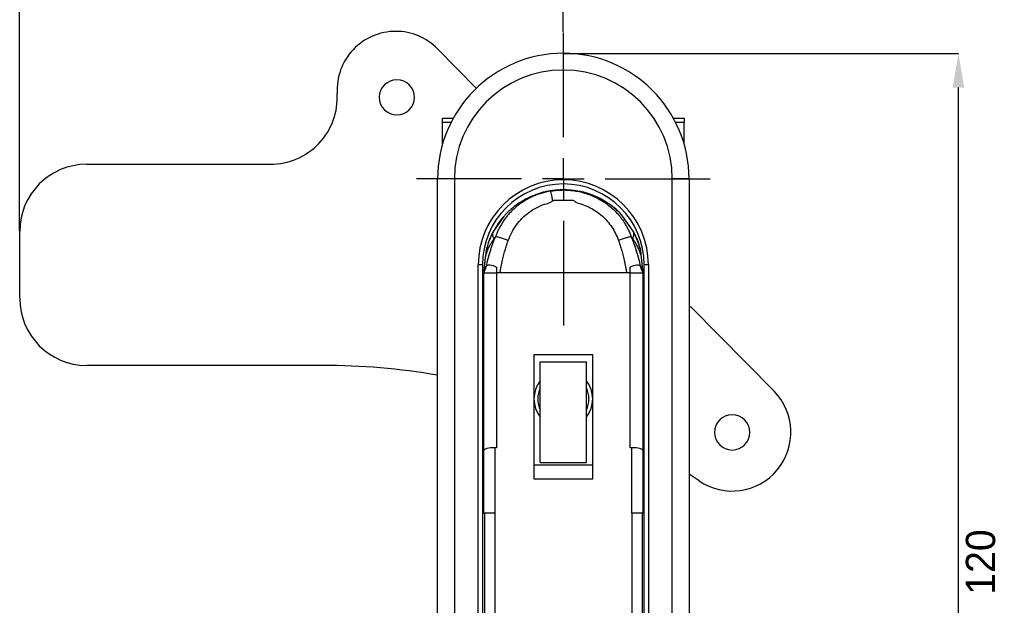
# Model space of a CAD drawing. Header units: millimetres. Extents: x 16 to 559, y 27 to 410.
# Tile 2 of 8: x 86 to 204, y 230 to 300. Entities that reach past the tile are written whole.
import ezdxf

# ---------------------------------------------------------------- set-up
doc = ezdxf.new("R2010")
doc.units = ezdxf.units.MM
doc.header["$PDSIZE"] = -1
doc.linetypes.add('CENTERX2', pattern=[20.32, 12.7, -2.54, 2.54, -2.54])
for name, color, linetype in [('1轮廓实线层', 7, 'Continuous'), ('3中心线层', 1, 'CENTERX2'), ('7标注层', 3, 'Continuous')]:
    doc.layers.add(name, color=color, linetype=linetype)
doc.styles.add('SLDTEXTSTYLE5', font='TXT', dxfattribs={"width": 0.7})
doc.dimstyles.new('SLDDIMSTYLE0', dxfattribs={"dimtxt": 3.5, "dimasz": 4.08, "dimexe": 0, "dimexo": 0.0625, "dimgap": 0.875, "dimtad": 2, "dimlfac": 2, "dimrnd": 1e-09, "dimzin": 12, "dimdsep": 46, "dimtxsty": 'SLDTEXTSTYLE5', "dimsah": 1, "dimcen": 0.09, "dimadec": 0, "dimazin": 3, "dimtfac": 1, "dimtofl": 0, "dimtmove": 0, "dimatfit": 3, "dimfxl": 1, "dimfrac": 2, "dimtolj": 1, "dimtzin": 12, "dimarcsym": 0})

# ---------------------------------------------------------------- blocks, each defined once
blk = doc.blocks.new('_D')
at = {"layer": '7标注层', "color": 0, "lineweight": -2, "transparency": 16777216}
for p, q in [((86.04, 274.69), (86.04, 318.5)), ((146.82, 318.5), (90.12, 318.5)), ((150.9, 298.44), (150.9, 318.5))]:
    blk.add_line(p, q, dxfattribs=at)
at = {"layer": '7标注层', "color": 0, "transparency": 16777216}
for points in [[(90.12, 319.18), (90.12, 317.82), (86.04, 318.5)], [(146.82, 319.18), (146.82, 317.82), (150.9, 318.5)]]:
    blk.add_solid(points, dxfattribs=at)
at = {"layer": 'Defpoints', "color": 0, "transparency": 16777216}
for p in [(86.04, 318.5), (150.9, 298.37), (86.04, 274.62)]:
    blk.add_point(p, dxfattribs=at)
at = {"layer": '7标注层', "color": 0, "transparency": 16777216, "insert": (123.66, 322.87), "char_height": 3.5, "attachment_point": 2}
blk.add_mtext('\\A1;L=65', dxfattribs=at)
blk = doc.blocks.new('_D_2')
at = {"layer": '7标注层', "color": 0, "lineweight": -2, "transparency": 16777216}
for p, q in [((150.96, 295.87), (198.04, 295.87)), ((198.04, 175.15), (198.04, 291.79)), ((150.96, 171.07), (198.04, 171.07))]:
    blk.add_line(p, q, dxfattribs=at)
at = {"layer": '7标注层', "color": 0, "transparency": 16777216}
for points in [[(197.36, 291.79), (198.72, 291.79), (198.04, 295.87)], [(197.36, 175.15), (198.72, 175.15), (198.04, 171.07)]]:
    blk.add_solid(points, dxfattribs=at)
at = {"layer": 'Defpoints', "color": 0, "transparency": 16777216}
for p in [(150.9, 295.87), (198.04, 295.87), (150.9, 171.07)]:
    blk.add_point(p, dxfattribs=at)
at = {"layer": '7标注层', "color": 0, "transparency": 16777216, "insert": (198.92, 235.15), "char_height": 3.5, "attachment_point": 2, "rotation": 90}
blk.add_mtext('\\A1;120', dxfattribs=at)
blk = doc.blocks.new('SW_CENTERMARKSYMBOL_0')
at = {"layer": '3中心线层', "color": 0}
for p, q in [((0, 2.5), (0, 8.75)), ((0, 0), (0, 1.25)), ((-2.5, 0), (-8.75, 0)), ((0, 0), (-1.25, 0)), ((0, 0), (0, -1.25)), ((0, 0), (1.25, 0)), ((2.5, 0), (8.75, 0)), ((0, -2.5), (0, -8.75))]:
    blk.add_line(p, q, dxfattribs=at)

msp = doc.modelspace()

# ---------------------------------------------------------------- linework, layer by layer
at = {"layer": '1轮廓实线层'}
for p, q in [((135.9047, 296.4002), (140.5199, 291.7001)), ((136.5021, 287.6237), (136.5021, 288.1237)), ((136.5021, 288.1237), (137.7705, 288.1237)), ((164.0336, 288.1237), (165.3021, 288.1237)), ((165.3021, 288.1237), (165.3021, 287.6237)), ((136.5021, 285.0737), (136.5021, 287.6237)), ((137.5066, 287.6237), (136.5021, 287.6237)), ((165.3021, 287.6237), (164.2975, 287.6237)), ((165.3021, 285.0737), (165.3021, 287.6237)), ((94.0435, 282.6237), (115.9354, 282.6237)), ((135.9021, 186.0737), (135.9021, 280.8737)), ((137.9021, 280.8737), (135.9021, 280.8737)), ((137.9021, 280.8737), (137.9021, 186.0737)), ((163.9021, 186.0737), (163.9021, 280.8737)), ((165.9021, 280.8737), (163.9021, 280.8737)), ((165.9021, 280.8737), (165.9021, 186.0737)), ((150.2055, 279.5806), (149.3115, 279.4405)), ((148.054, 279.148), (148.9831, 279.41)), ((148.9831, 279.41), (148.4382, 279.2354)), ((152.8426, 279.3718), (152.2305, 279.5128)), ((152.821, 279.41), (153.4669, 279.2279)), ((154.5643, 278.8512), (153.8378, 279.1325)), ((154.8694, 278.7331), (154.7951, 278.7619)), ((155.1932, 278.5653), (155.3291, 278.5051)), ((143.7792, 276.3737), (142.568, 274.6428)), ((159.2362, 274.6425), (158.0139, 276.3893)), ((86.0435, 266.6237), (86.0435, 274.6237)), ((141.8077, 272.7329), (141.7608, 272.5455)), ((141.8042, 272.773), (141.8074, 272.7317)), ((160.0388, 272.5623), (159.9929, 272.7451)), ((159.9972, 272.7391), (159.9999, 272.773)), ((140.7521, 184.4935), (140.7521, 270.6237)), ((141.2521, 270.6237), (140.7521, 270.6237)), ((141.2521, 270.6237), (141.2521, 185.4935)), ((160.5521, 185.4935), (160.5521, 270.6237)), ((161.0521, 270.6237), (160.5521, 270.6237)), ((161.0521, 270.6237), (161.0521, 184.4935)), ((141.4103, 248.4965), (141.4103, 269.6831)), ((141.4103, 269.6831), (141.4139, 269.6831)), ((141.4139, 269.6831), (142.9103, 269.6831)), ((142.9103, 269.6831), (142.9103, 248.7993)), ((158.8938, 269.6831), (142.9103, 269.6831)), ((158.8938, 248.7993), (158.8938, 269.6831)), ((158.8938, 269.6831), (160.3902, 269.6831)), ((160.3902, 269.6831), (160.3938, 269.6831)), ((160.3938, 269.6831), (160.3938, 248.4965)), ((165.9021, 265.6237), (166.125, 265.6237)), ((166.125, 265.6237), (176.0381, 255.5281)), ((147.4021, 259.8737), (147.4021, 245.0737)), ((154.4021, 259.8737), (147.4021, 259.8737)), ((154.4021, 245.0737), (154.4021, 259.8737)), ((122.207, 258.6237), (94.0435, 258.6237)), ((148.1521, 259.0342), (153.6521, 259.0342)), ((148.1521, 247.0342), (148.1521, 259.0342)), ((153.6521, 247.0342), (153.6521, 259.0342)), ((141.41, 240.9948), (141.41, 248.4883)), ((141.41, 248.4883), (141.4103, 248.4712)), ((142.7478, 248.7957), (142.7478, 240.9948)), ((159.0563, 240.9948), (159.0563, 248.7957)), ((160.3938, 248.4712), (160.3941, 248.4883)), ((160.3941, 248.4883), (160.3941, 240.9948)), ((154.4021, 246.7078), (147.4021, 246.7078)), ((148.1521, 247.0342), (153.6521, 247.0342)), ((167.1141, 244.8306), (165.9021, 245.6367)), ((147.4021, 245.0737), (154.4021, 245.0737)), ((141.2521, 243.6237), (141.41, 243.6237)), ((160.3941, 243.6237), (160.5521, 243.6237)), ((141.41, 243.1237), (141.2521, 243.1237)), ((160.5521, 243.1237), (160.3941, 243.1237)), ((141.2521, 240.9948), (141.41, 240.9948)), ((142.748, 240.9948), (141.41, 240.9948)), ((141.4784, 240.9948), (141.4784, 204.2237)), ((142.7481, 240.9948), (142.7481, 204.2237)), ((159.056, 240.9948), (159.056, 204.2237)), ((160.3941, 240.9948), (159.0561, 240.9948)), ((160.3257, 240.9948), (160.3257, 204.2237)), ((160.5521, 240.9948), (160.3941, 240.9948))]:
    msp.add_line(p, q, dxfattribs=at)
for centre, radius, start, end in [((130.91, 291.4958), 7, 90, 183.333114), ((130.91, 291.4958), 7, 44.477535, 90), ((150.9021, 280.8737), 15, 0, 180), ((150.9021, 280.8737), 13, 0, 180), ((131.0435, 290.6237), 2.1, 90, 270), ((131.0435, 290.6237), 2.1, 270, 90), ((115.9354, 290.6237), 8, 270, 3.333114), ((94.0435, 274.6237), 8, 90, 180), ((150.9021, 270.6237), 10.15, 0, 180), ((150.9021, 270.6237), 9.65, 90, 180), ((150.9021, 270.6237), 9.65, 360, 90), ((139.9638, 270.5651), 1.6942, 328.626757, 354.499215), ((161.8403, 270.5651), 1.6942, 185.500785, 211.373243), ((94.0435, 266.6237), 8, 180, 270), ((122.207, 178.6237), 80, 80.143101, 90), ((150.9021, 254.6237), 3.5, 141.786789, 218.213211), ((150.9021, 254.6237), 3.5, 321.786789, 38.213211), ((150.9021, 254.6237), 3.0549, 154.182242, 205.817758), ((150.9021, 254.6237), 3.0549, 334.182242, 25.817758), ((171.0435, 250.6237), 7, 235.851576, 44.47753), ((171.0435, 250.6237), 2.1, 90, 270), ((171.0435, 250.6237), 2.1, 270, 90)]:
    msp.add_arc(centre, radius, start, end, dxfattribs=at)
for centre, major_axis, start_param, end_param in [((142.91, 248.4896), (1.5, 0), 1.67912087, 3.14595598), ((150.9021, 233.4042), (75.4236, 0), 1.67695349, 1.67912087), ((150.9021, 233.4042), (75.4236, 0), 1.46247178, 1.46463917), ((158.8941, 248.4896), (1.5, 0), 6.27878094, 7.74565709)]:
    msp.add_ellipse(centre, major_axis=major_axis, ratio=0.20527052, start_param=start_param, end_param=end_param, dxfattribs=at)
for points, knots in [([(149.4169, 279.4892), (149.5076, 279.5028), (149.6902, 279.5302), (149.968, 279.5612), (150.2505, 279.5848), (150.5376, 279.6001), (150.8289, 279.6069), (151.2147, 279.604), (151.6935, 279.5781), (152.2618, 279.5156), (152.6343, 279.4453), (152.821, 279.41)], [0, 0, 0, 0, 0.08063185, 0.16229404, 0.24499899, 0.32875574, 0.4135767, 0.49947816, 0.66563838, 0.83244613, 1, 1, 1, 1]), ([(149.374, 279.4277), (149.2771, 279.41), (149.0839, 279.3746), (148.7978, 279.3098), (148.5162, 279.2369), (148.2393, 279.1552), (147.9675, 279.0653), (147.7011, 278.9675), (147.4402, 278.8619), (147.185, 278.749), (146.9358, 278.629), (146.6927, 278.5021), (146.4558, 278.3687), (146.2254, 278.2292), (146.0014, 278.0837), (145.7841, 277.9326), (145.5736, 277.7763), (145.3698, 277.6149), (145.1729, 277.4488), (144.9829, 277.2783), (144.7999, 277.1037), (144.6239, 276.9253), (144.4549, 276.7434), (144.2929, 276.5582), (144.1378, 276.3701), (143.9897, 276.1793), (143.8485, 275.9862), (143.7141, 275.7909), (143.5865, 275.5937), (143.4657, 275.3949), (143.3515, 275.1948), (143.2439, 274.9935), (143.1427, 274.7913), (143.048, 274.5885), (142.9595, 274.3853), (142.8769, 274.1821), (142.8264, 274.0456), (142.8013, 273.9777)], [0, 0, 0, 0, 0.03273003, 0.06522587, 0.0974845, 0.12950306, 0.16127915, 0.19281205, 0.22410185, 0.25514865, 0.28595261, 0.31651387, 0.34683189, 0.3769059, 0.40673513, 0.43631893, 0.46565685, 0.49474836, 0.52359286, 0.5521897, 0.58053834, 0.60863839, 0.63648951, 0.66409125, 0.69144308, 0.71854443, 0.74539491, 0.77199436, 0.7983426, 0.82443931, 0.85028413, 0.87587669, 0.901216, 0.92630014, 0.951127, 0.97569436, 1, 1, 1, 1]), ([(149.4359, 279.4602), (149.0216, 279.3786), (148.2368, 279.2241), (147.1759, 278.8369), (146.1742, 278.3521), (145.2895, 277.7856), (144.5634, 277.1877), (144.0636, 276.7038), (143.8108, 276.4121), (143.707, 276.2923)], [0, 0, 0, 0, 0.18689178, 0.3540231, 0.50143851, 0.68612179, 0.82836376, 0.92953785, 1, 1, 1, 1]), ([(148.7514, 279.3377), (148.5844, 279.3091), (148.3413, 279.2675), (148.1228, 279.1799), (148.0544, 279.1525)], [0, 0, 0, 0, 0.68690276, 1, 1, 1, 1]), ([(149.374, 279.4277), (149.4739, 279.444), (149.6736, 279.4765), (149.9749, 279.5123), (150.2769, 279.5386), (150.5794, 279.5545), (150.8821, 279.5603), (151.185, 279.5559), (151.4878, 279.5412), (151.7902, 279.5163), (152.092, 279.4812), (152.7784, 279.3776), (153.8568, 279.1025), (155.2163, 278.4922), (156.4675, 277.6432), (157.3527, 276.7779), (157.973, 275.9786), (158.3345, 275.4167), (158.6171, 274.8921), (158.8291, 274.4388), (158.9453, 274.1302), (159.0028, 273.9777)], [0, 0, 0, 0, 0.02510966, 0.05017413, 0.07520581, 0.10021724, 0.12522111, 0.15023034, 0.17525773, 0.20031577, 0.22541674, 0.25057274, 0.37245547, 0.5004257, 0.62022306, 0.74952662, 0.80947465, 0.87447579, 0.91719784, 0.95906595, 1, 1, 1, 1]), ([(149.636, 278.2816), (149.6076, 278.4307), (149.579, 278.5759), (149.5244, 278.8419), (149.4984, 278.9626), (149.4519, 279.166), (149.4313, 279.2485), (149.3973, 279.37), (149.3839, 279.409), (149.374, 279.4277)], [0, 0, 0, 0, 0.25, 0.25, 0.5, 0.5, 0.75, 0.75, 1, 1, 1, 1]), ([(158.0139, 276.3893), (158.0089, 276.3965), (157.6292, 276.9406), (156.5292, 277.7969), (154.8054, 278.8776), (153.4728, 279.2351), (152.821, 279.41)], [0, 0, 0, 0, 0.004284, 0.32675, 0.67068973, 1, 1, 1, 1]), ([(158.014, 276.3911), (158.0079, 276.3988), (157.82, 276.6365), (157.4138, 277.0236), (156.7824, 277.5787), (156.0118, 278.1299), (155.0044, 278.6932), (153.9197, 279.1556), (153.1572, 279.3086), (152.8426, 279.3718)], [0, 0, 0, 0, 0.00484052, 0.1488372, 0.2750576, 0.42836354, 0.61712627, 0.84203226, 1, 1, 1, 1]), ([(153.7744, 279.157), (153.7671, 279.1599), (153.506, 279.2615), (153.2199, 279.3178), (152.9418, 279.3726)], [0, 0, 0, 0, 0.02789725, 1, 1, 1, 1]), ([(144.3326, 273.5462), (144.4474, 273.8636), (144.7286, 274.5044), (145.2852, 275.3989), (145.9809, 276.2125), (146.7877, 276.9064), (147.6904, 277.4682), (148.5556, 277.8366), (149.1198, 277.9961), (149.3449, 278.0477)], [0, 0, 0, 0, 0.14192946, 0.29432288, 0.44606505, 0.5974101, 0.74877972, 0.90091065, 1, 1, 1, 1]), ([(152.4592, 278.0477), (153.0269, 277.9174), (153.5778, 277.7154), (154.6116, 277.1792), (155.0945, 276.845), (155.9632, 276.0641), (156.3489, 275.6174), (157.0019, 274.6384), (157.2692, 274.1055), (157.4715, 273.5462)], [0, 0, 0, 0, 0.25, 0.25, 0.5, 0.5, 0.75, 0.75, 1, 1, 1, 1]), ([(143.707, 276.2923), (143.6743, 276.2558), (143.4533, 276.009), (143.0393, 275.4523), (142.7179, 274.8975), (142.5381, 274.5871)], [0, 0, 0, 0, 0.07098826, 0.48027195, 1, 1, 1, 1]), ([(141.6271, 271.6314), (141.6389, 271.6765), (141.6717, 271.7964), (141.7337, 271.9975), (141.8196, 272.2411), (141.9258, 272.5052), (142.057, 272.792), (142.2192, 273.1034), (142.4062, 273.4189), (142.5462, 273.6283), (142.6158, 273.727)], [0, 0, 0, 0, 0.063533, 0.16795941, 0.28085058, 0.4038923, 0.53878214, 0.6871833, 0.85084496, 1, 1, 1, 1]), ([(142.568, 274.6428), (142.5278, 274.5672), (142.4455, 274.4123), (142.3273, 274.1699), (142.2103, 273.9125), (142.0807, 273.6016), (141.9168, 273.1666), (141.8142, 272.8151), (141.752, 272.6019)], [0, 0, 0, 0, 0.11656756, 0.23898706, 0.36733157, 0.5017112, 0.69786563, 1, 1, 1, 1]), ([(142.533, 274.5642), (142.2865, 274.0814), (141.988, 273.4968), (141.8344, 272.8461), (141.8077, 272.7329)], [0, 0, 0, 0, 0.8259232, 1, 1, 1, 1]), ([(142.6159, 273.7269), (142.5353, 273.911), (142.49, 274.0825), (142.4739, 274.3905), (142.5031, 274.527), (142.568, 274.6428)], [0, 0, 0, 0, 0.5, 0.5, 1, 1, 1, 1]), ([(144.3326, 273.5462), (144.1825, 273.6006), (144.0275, 273.6544), (143.723, 273.7542), (143.5735, 273.8003), (143.2978, 273.8785), (143.1718, 273.9107), (142.957, 273.9573), (142.8684, 273.9719), (142.8013, 273.9777)], [0, 0, 0, 0, 0.25, 0.25, 0.5, 0.5, 0.75, 0.75, 1, 1, 1, 1]), ([(159.0028, 273.9777), (158.9357, 273.9718), (158.8471, 273.9573), (158.6324, 273.9106), (158.5063, 273.8785), (158.2306, 273.8003), (158.0811, 273.7542), (157.7766, 273.6543), (157.6216, 273.6006), (157.4715, 273.5462)], [0, 0, 0, 0, 0.25, 0.25, 0.5, 0.5, 0.75, 0.75, 1, 1, 1, 1]), ([(159.1884, 273.7268), (159.2674, 273.9074), (159.3133, 274.0777), (159.3308, 274.3863), (159.3023, 274.5245), (159.2362, 274.6425)], [0, 0, 0, 0, 0.5, 0.5, 1, 1, 1, 1]), ([(159.1884, 273.7268), (159.2149, 273.6892), (159.3157, 273.5434), (159.4735, 273.2959), (159.6458, 272.9903), (159.7867, 272.7083), (159.9019, 272.4486), (159.9962, 272.2091), (160.0734, 271.9876), (160.1322, 271.7969), (160.1643, 271.68), (160.177, 271.6314)], [0, 0, 0, 0, 0.05688279, 0.21921672, 0.36649994, 0.50030213, 0.62215881, 0.73361059, 0.8362309, 0.9315853, 1, 1, 1, 1]), ([(160.0521, 272.6019), (160.0274, 272.69), (159.9784, 272.8655), (159.8971, 273.1201), (159.807, 273.3791), (159.6729, 273.73), (159.488, 274.1593), (159.3178, 274.4861), (159.2362, 274.6425)], [0, 0, 0, 0, 0.12457505, 0.24799665, 0.36380076, 0.4980036, 0.75964502, 1, 1, 1, 1]), ([(159.9929, 272.7451), (159.966, 272.8586), (159.8116, 273.511), (159.5157, 274.0877), (159.2712, 274.5639)], [0, 0, 0, 0, 0.1740251, 1, 1, 1, 1]), ([(141.752, 272.6019), (141.725, 272.5057), (141.7017, 272.3743), (141.6601, 272.0414), (141.6431, 271.8492), (141.6271, 271.6314)], [0, 0, 0, 0, 0.5, 0.5, 1, 1, 1, 1]), ([(141.9717, 273.292), (141.9717, 273.2922), (141.9717, 273.2929), (141.9702, 273.2899), (141.9633, 273.2723), (141.9533, 273.2454), (141.9447, 273.2217), (141.9403, 273.2096)], [0, 0, 0, 0, 0.03751205, 0.30627428, 0.5525021, 0.79577387, 1, 1, 1, 1]), ([(143.3612, 269.6831), (143.3861, 269.8597), (143.4552, 270.2998), (143.5873, 270.9777), (143.7568, 271.6926), (143.9342, 272.3367), (144.1121, 272.9114), (144.2466, 273.3063), (144.3196, 273.5102), (144.3326, 273.5462)], [0.061085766, 0.061085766, 0.061085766, 0.061085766, 0.186897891, 0.375118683, 0.547672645, 0.704754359, 0.846473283, 0.972862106, 1, 1, 1, 1]), ([(157.4715, 273.5462), (157.485, 273.5088), (157.5589, 273.3025), (157.6941, 272.9048), (157.8723, 272.3285), (158.0494, 271.6843), (158.2183, 270.9708), (158.3496, 270.2959), (158.4182, 269.8582), (158.4429, 269.6831)], [0, 0, 0, 0, 0.028201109, 0.155298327, 0.297368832, 0.454448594, 0.626648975, 0.814164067, 0.938913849, 0.938913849, 0.938913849, 0.938913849]), ([(159.8638, 273.2096), (159.8633, 273.2111), (159.8578, 273.2264), (159.8488, 273.251), (159.8395, 273.2757), (159.8336, 273.2907), (159.8324, 273.2928), (159.8324, 273.2921), (159.8325, 273.292)], [0, 0, 0, 0, 0.02444334, 0.26175118, 0.48711697, 0.71800468, 0.97072514, 1, 1, 1, 1]), ([(160.0521, 272.6019), (160.0791, 272.5057), (160.1024, 272.3743), (160.144, 272.0414), (160.161, 271.8492), (160.177, 271.6314)], [0, 0, 0, 0, 0.5, 0.5, 1, 1, 1, 1]), ([(141.5245, 270.6237), (141.5446, 270.7994), (141.5644, 270.9716), (141.5999, 271.3094), (141.6156, 271.4754), (141.6271, 271.6314)], [0, 0, 0, 0, 0.5, 0.5, 1, 1, 1, 1]), ([(160.177, 271.6314), (160.1885, 271.4754), (160.2038, 271.3129), (160.2393, 270.9752), (160.2595, 270.7994), (160.2796, 270.6237)], [0, 0, 0, 0, 0.5, 0.5, 1, 1, 1, 1]), ([(141.4361, 269.7608), (141.4536, 269.9527), (141.4791, 270.2325), (141.5136, 270.5301), (141.5245, 270.6237)], [0, 0, 0, 0, 0.6857828, 1, 1, 1, 1]), ([(141.6931, 270.4461), (141.7332, 270.5121), (141.7903, 270.5557), (141.9425, 270.6117), (142.0352, 270.6237), (142.2564, 270.6166), (142.3809, 270.5976), (142.6495, 270.5184), (142.7947, 270.4578), (142.9313, 270.3655)], [0, 0, 0, 0, 0.25, 0.25, 0.5, 0.5, 0.75, 0.75, 1, 1, 1, 1]), ([(142.9313, 270.3655), (142.9297, 270.2498), (142.9268, 270.1355), (142.9193, 269.9085), (142.9143, 269.7963), (142.9103, 269.6831)], [0, 0, 0, 0, 0.5, 0.5, 1, 1, 1, 1]), ([(158.8728, 270.3655), (159.0097, 270.458), (159.1516, 270.5173), (159.422, 270.5975), (159.548, 270.6166), (159.7676, 270.6237), (159.8626, 270.6114), (160.0132, 270.5559), (160.0709, 270.5121), (160.111, 270.4461)], [0, 0, 0, 0, 0.25, 0.25, 0.5, 0.5, 0.75, 0.75, 1, 1, 1, 1]), ([(158.8938, 269.6831), (158.8898, 269.7963), (158.8848, 269.9085), (158.8773, 270.1355), (158.8744, 270.2498), (158.8728, 270.3655)], [0, 0, 0, 0, 0.5, 0.5, 1, 1, 1, 1]), ([(160.2796, 270.6237), (160.3078, 270.3807), (160.3427, 270.08), (160.3653, 269.8075), (160.3697, 269.7552)], [0, 0, 0, 0, 0.80805145, 1, 1, 1, 1])]:
    msp.add_open_spline(points, degree=3, knots=knots, dxfattribs=at)
for points in [[(148.9831, 279.41), (149.0294, 279.4196), (149.1226, 279.4382), (149.2681, 279.4649), (149.3668, 279.4813), (149.4169, 279.4892)], [(149.374, 279.4277), (149.3778, 279.4401), (149.3861, 279.4613), (149.4004, 279.4819), (149.4112, 279.488), (149.4169, 279.4892)], [(149.3449, 278.0477), (149.4387, 278.128), (149.5357, 278.2062), (149.636, 278.2816)], [(149.6361, 278.2838), (149.6761, 278.311), (149.7171, 278.337), (149.7589, 278.3616)], [(149.7589, 278.3616), (150.1398, 278.3616), (150.5209, 278.3616), (150.9019, 278.3616)], [(149.7589, 278.3616), (150.1397, 278.3616), (150.5208, 278.3616), (150.9019, 278.3616)], [(150.9019, 278.3616), (151.283, 278.3616), (151.6642, 278.3616), (152.0452, 278.3616)], [(150.9019, 278.3616), (151.2831, 278.3616), (151.6643, 278.3616), (152.0452, 278.3616)], [(152.0452, 278.3616), (152.0955, 278.3319), (152.1935, 278.2689), (152.3312, 278.1644), (152.4176, 278.0877), (152.4592, 278.0477)], [(142.8013, 273.9777), (142.3121, 272.8431), (141.9338, 271.6581), (141.6931, 270.4461)], [(142.6158, 273.727), (142.6755, 273.8114), (142.7374, 273.895), (142.8013, 273.9777)], [(159.0028, 273.9777), (159.0668, 273.8949), (159.1287, 273.8113), (159.1884, 273.7268)], [(160.111, 270.4461), (159.8703, 271.6581), (159.492, 272.8431), (159.0028, 273.9777)], [(159.5196, 274.0188), (159.5624, 273.9364), (159.6451, 273.7663), (159.76, 273.4965), (159.8303, 273.3068), (159.8638, 273.2096)], [(141.4125, 269.6831), (141.5123, 269.8969), (141.5808, 270.1201), (141.6165, 270.3534)], [(141.4139, 269.6831), (141.5607, 269.9112), (141.6566, 270.1732), (141.6931, 270.4461)], [(141.6165, 270.3534), (141.6274, 270.3702), (141.6386, 270.3866), (141.6502, 270.4027)], [(141.6502, 270.4027), (141.6646, 270.4227), (141.679, 270.4368), (141.6931, 270.4461)], [(142.9313, 270.3655), (142.9281, 270.1382), (142.9258, 269.9107), (142.9242, 269.6831)], [(158.8799, 269.6831), (158.8783, 269.911), (158.876, 270.1385), (158.8728, 270.3655)], [(160.111, 270.4461), (160.1251, 270.4368), (160.1394, 270.4227), (160.1539, 270.4027)], [(160.111, 270.4461), (160.1474, 270.1733), (160.2433, 269.9112), (160.3902, 269.6831)], [(160.1539, 270.4027), (160.1655, 270.3866), (160.1767, 270.3702), (160.1876, 270.3534)], [(160.1876, 270.3534), (160.2233, 270.1201), (160.2918, 269.8969), (160.3916, 269.6831)]]:
    msp.add_open_spline(points, degree=3, dxfattribs=at)

# ---------------------------------------------------------------- block references
at = {"layer": '3中心线层', "xscale": 2, "yscale": 2, "zscale": 2}
msp.add_blockref('SW_CENTERMARKSYMBOL_0', (150.9021, 280.8737), dxfattribs=at)

# ---------------------------------------------------------------- dimensions: what is measured, and where the dimension line sits
at = {"layer": '7标注层'}
dim = msp.add_linear_dim(base=(86.0435, 318.4958), p1=(150.9021, 298.3737), p2=(86.0435, 274.6237), text='L=65', dimstyle='SLDDIMSTYLE0', override={"dimlfac": 1, "dimtxsty": 'Standard'}, dxfattribs=at)
dim.commit()
dim.dimension.update_dxf_attribs({"geometry": '_D', "text_midpoint": (123.6648, 318.4958), "dimtype": 160})
dim = msp.add_linear_dim(base=(198.0435, 295.8737), p1=(150.9021, 171.0737), p2=(150.9021, 295.8737), angle=90, text='120', dimstyle='SLDDIMSTYLE0', override={"dimlfac": 1, "dimtxsty": 'Standard'}, dxfattribs=at)
dim.commit()
dim.dimension.update_dxf_attribs({"geometry": '_D_2', "text_midpoint": (198.0435, 235.1547), "dimtype": 160})

doc.saveas('drawing.dxf')
